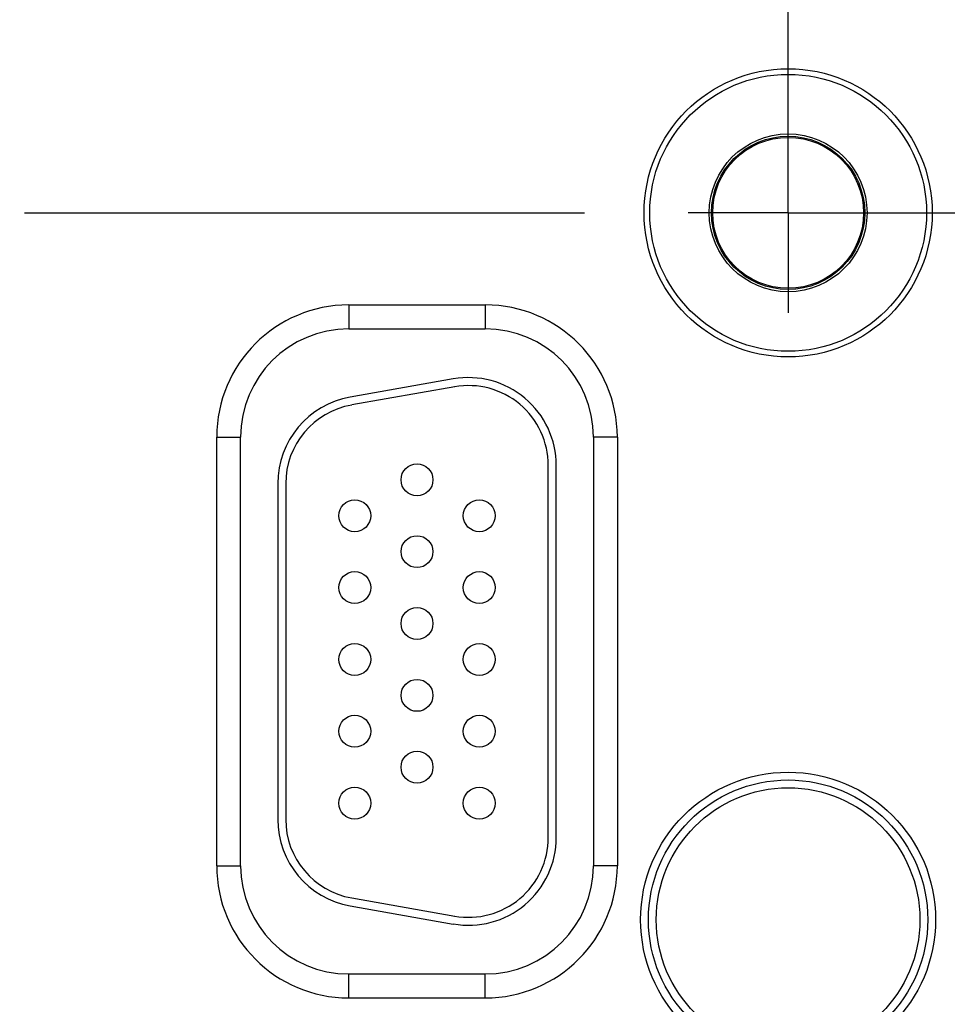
# Model space of a CAD drawing. Header units: inches. Extents: x 0 to 34, y 0 to 22.
# Tile 40 of 111: x 15.8 to 17, y 13.5 to 14.7. Entities that reach past the tile are written whole.
import ezdxf

# ---------------------------------------------------------------- set-up
doc = ezdxf.new("R2010")
doc.units = ezdxf.units.IN
doc.header["$LTSCALE"] = 1.87
doc.header["$MEASUREMENT"] = 0
doc.linetypes.add('CENTER', pattern=[0.6, 0.375, -0.075, 0.075, -0.075])
doc.layers.get('0').update_dxf_attribs({"linetype": 'CONTINUOUS'})
for name, color, linetype in [('02___PRT_ALL_AXES', 7, 'CONTINUOUS'), ('DETAIL', 7, 'CONTINUOUS'), ('DIMENSIONS', 7, 'CONTINUOUS')]:
    doc.layers.add(name, color=color, linetype=linetype)
doc.styles.get("Standard").update_dxf_attribs({"font": 'txt', "width": 0.8})
doc.dimstyles.new('DIMSTYLE_1', dxfattribs={"dimtxt": 0.125, "dimasz": 0.18, "dimexe": 0.125, "dimexo": 0.0625, "dimgap": 0.09, "dimtad": 0, "dimtih": 1, "dimtoh": 1, "dimzin": 4, "dimdsep": 46, "dimtxsty": 'STANDARD', "dimblk": '_FILLED', "dimblk1": '_FILLED', "dimblk2": '_FILLED', "dimcen": 0.09, "dimadec": 0, "dimazin": 0, "dimtp": 0.01, "dimtm": 0.01, "dimtfac": 1, "dimtofl": 0, "dimtmove": 0, "dimatfit": 3, "dimldrblk": '_FILLED', "dimfxl": 1, "dimtolj": 1, "dimtzin": 4, "dimarcsym": 0})

# ---------------------------------------------------------------- blocks, each defined once
blk = doc.blocks.new('*D24')
at = {"layer": 'DIMENSIONS', "color": 2, "linetype": 'CONTINUOUS'}
blk.add_line((16.7646, 14.5132), (16.7646, 16.9873), dxfattribs=at)
at = {"layer": 'DIMENSIONS', "color": 2, "linetype": 'CONTINUOUS', "insert": (16.7021, 17.0498), "char_height": 0.125, "width": 1.025, "attachment_point": 1, "rotation": 90, "line_spacing_factor": 0.9}
blk.add_mtext('9.53{\\Ftxt.shx;\\W1.000000;\\H0.125000; }[242]', dxfattribs=at)
blk = doc.blocks.new('_FILLED')
at = {"color": 0, "linetype": 'BYBLOCK'}
blk.add_solid([(0, 0), (-1, 0.1736), (-1, -0.1736)], dxfattribs=at)
blk = doc.blocks.new('*D25')
at = {"layer": 'DIMENSIONS', "color": 2, "linetype": 'CONTINUOUS'}
blk.add_line((16.8271, 14.4507), (18.8236, 14.4507), dxfattribs=at)
at = {"layer": 'DIMENSIONS', "color": 2, "linetype": 'CONTINUOUS', "insert": (18.8861, 14.5132), "char_height": 0.125, "width": 1.125, "attachment_point": 1, "rotation": 0, "line_spacing_factor": 0.9}
blk.add_mtext('1.85{\\Ftxt.shx;\\W1.000000;\\H0.125000; }[46.9]', dxfattribs=at)

msp = doc.modelspace()

# ---------------------------------------------------------------- linework, layer by layer
at = {"color": 7, "linetype": 'CONTINUOUS'}
for p, q in [((16.2141, 14.3353), (16.3851, 14.3353)), ((16.2141, 14.3353), (16.2141, 14.3053)), ((16.3851, 14.3353), (16.3851, 14.3053)), ((16.2141, 14.3053), (16.3851, 14.3053)), ((16.345, 14.2426), (16.216, 14.2199)), ((16.3468, 14.2328), (16.2178, 14.21)), ((16.0486, 14.1698), (16.0786, 14.1698)), ((16.0486, 13.6328), (16.0486, 14.1698)), ((16.0786, 13.6328), (16.0786, 14.1698)), ((16.5507, 14.1698), (16.5207, 14.1698)), ((16.5207, 14.1698), (16.5207, 13.6328)), ((16.5507, 14.1698), (16.5507, 13.6328)), ((16.4641, 13.6683), (16.4641, 14.1343)), ((16.4741, 13.6683), (16.4741, 14.1343)), ((16.1251, 14.1115), (16.1251, 13.691)), ((16.1351, 14.1115), (16.1351, 13.691)), ((16.0486, 13.6328), (16.0786, 13.6328)), ((16.5507, 13.6328), (16.5207, 13.6328)), ((16.2178, 13.5925), (16.3468, 13.5698)), ((16.216, 13.5827), (16.345, 13.5599)), ((16.3851, 13.4972), (16.2141, 13.4972)), ((16.2141, 13.4672), (16.2141, 13.4972)), ((16.3851, 13.4672), (16.3851, 13.4972)), ((16.3851, 13.4672), (16.2141, 13.4672))]:
    msp.add_line(p, q, dxfattribs=at)
for centre, radius in [((16.7646, 14.4507), 0.1805), ((16.7646, 14.4507), 0.1734), ((16.7646, 14.4507), 0.0989), ((16.7646, 14.4507), 0.096), ((16.7646, 14.4507), 0.0945), ((16.2996, 14.1163), 0.02), ((16.2216, 14.0713), 0.02), ((16.3776, 14.0713), 0.02), ((16.2996, 14.0263), 0.02), ((16.2216, 13.9813), 0.02), ((16.3776, 13.9813), 0.02), ((16.2996, 13.9363), 0.02), ((16.2216, 13.8913), 0.02), ((16.3776, 13.8913), 0.02), ((16.2996, 13.8463), 0.02), ((16.2216, 13.8013), 0.02), ((16.3776, 13.8013), 0.02), ((16.2996, 13.7563), 0.02), ((16.7646, 13.5653), 0.1848), ((16.7646, 13.5653), 0.175), ((16.2216, 13.7113), 0.02), ((16.3776, 13.7113), 0.02), ((16.7646, 13.5653), 0.1652)]:
    msp.add_circle(centre, radius, dxfattribs=at)
for centre, radius, start, end in [((16.2141, 14.1698), 0.1655, 90, 180), ((16.3851, 14.1698), 0.1655, 0, 90), ((16.2141, 14.1698), 0.1355, 90, 180), ((16.3851, 14.1698), 0.1355, 0, 90), ((16.3641, 14.1343), 0.11, 0, 100), ((16.3641, 14.1343), 0.1, 0, 100), ((16.2351, 14.1115), 0.11, 100, 180), ((16.2351, 14.1115), 0.1, 100, 180), ((16.2351, 13.691), 0.11, 180, 260), ((16.2351, 13.691), 0.1, 180, 260), ((16.3641, 13.6683), 0.11, 260, 360), ((16.3641, 13.6683), 0.1, 260, 360), ((16.2141, 13.6328), 0.1655, 180, 270), ((16.2141, 13.6328), 0.1355, 180, 270), ((16.3851, 13.6328), 0.1655, 270, 360), ((16.3851, 13.6328), 0.1355, 270, 360)]:
    msp.add_arc(centre, radius, start, end, dxfattribs=at)
at = {"layer": '02___PRT_ALL_AXES', "color": 7, "linetype": 'CENTER'}
for q in [(16.7646, 14.5758), (16.6395, 14.4507), (16.8897, 14.4507), (16.7646, 14.3256)]:
    msp.add_line((16.7646, 14.4507), q, dxfattribs=at)
at = {"layer": 'DETAIL', "color": 2, "linetype": 'CENTER'}
msp.add_line((11.32, 14.4514), (16.6377, 14.4505), dxfattribs=at)

# ---------------------------------------------------------------- dimensions: what is measured, and where the dimension line sits
at = {"layer": 'DIMENSIONS', "color": 2, "linetype": 'CONTINUOUS'}
for feature_location, offset, dtype, origin, picture, middle in [((16.7646, 14.5132), (0, 2.474), 1, (7.2365, 14.4507), '*D24', (16.7646, 17.5623)), ((16.8271, 14.4507), (1.9965, 0), 0, (16.7646, 16.2988), '*D25', (19.4486, 14.4507))]:
    dim = msp.add_ordinate_dim(feature_location=feature_location, offset=offset, dtype=dtype, origin=origin, dimstyle='DIMSTYLE_1', override={"dimtad": 1, "dimtih": 0, "dimtoh": 0}, dxfattribs=at)
    dim.commit()
    dim.dimension.update_dxf_attribs({"geometry": picture, "text_midpoint": middle})

doc.saveas('drawing.dxf')
